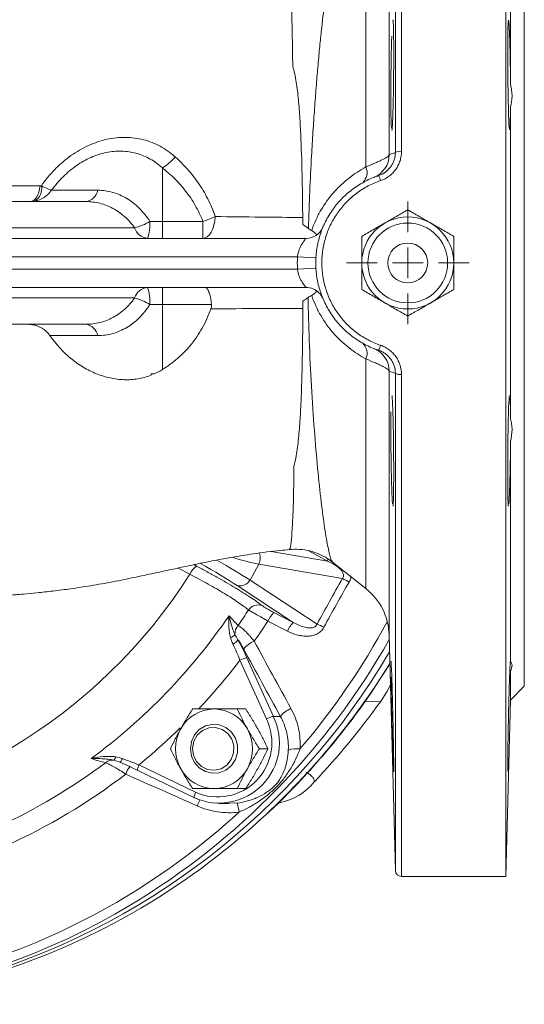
# Model space of a CAD drawing. Header units: millimetres. Extents: x -45 to 292, y 70 to 312.
# Tile 14 of 16: x 209 to 292, y 70 to 231. Entities that reach past the tile are written whole.
import ezdxf

# ---------------------------------------------------------------- set-up
doc = ezdxf.new("R2010")
doc.units = ezdxf.units.MM

# ---------------------------------------------------------------- blocks, each defined once
blk = doc.blocks.new('SW_CENTERMARKSYMBOL_0')
at = {"color": 0, "linetype": 'Continuous', "lineweight": 0}
for p, q in [((0, 5), (0, 10)), ((0, 0), (0, 2.5)), ((-5, 0), (-10, 0)), ((0, 0), (-2.5, 0)), ((0, 0), (0, -2.5)), ((0, 0), (2.5, 0)), ((5, 0), (10, 0)), ((0, -5), (0, -10))]:
    blk.add_line(p, q, dxfattribs=at)

msp = doc.modelspace()

# ---------------------------------------------------------------- linework, layer by layer
at = {"color": 8, "linetype": 'Continuous', "lineweight": 15}
for p, q in [((271.66, 290.93), (271.66, 209.11)), ((270.66, 208.93), (270.66, 289.96)), ((269.65, 251.58), (269.65, 208.55)), ((265.87, 206.58), (265.87, 244)), ((265.87, 137.86), (265.87, 175.29)), ((269.65, 173.31), (269.65, 130.28)), ((270.66, 91.91), (270.66, 172.93)), ((271.66, 172.75), (271.66, 90.93)), ((250.43, 143.89), (259.58, 142.31)), ((237.79, 141.75), (238.23, 141.52)), ((237.17, 140.19), (235.24, 141.2)), ((265.72, 119.5), (268.22, 119.41))]:
    msp.add_line(p, q, dxfattribs=at)
at = {"color": 7, "linetype": 'Continuous', "lineweight": 15}
for p, q in [((288.68, 90.93), (288.68, 290.93)), ((291.68, 121.93), (291.68, 259.93)), ((289.43, 220.01), (289.43, 255.97)), ((289.43, 165.5), (289.43, 216.36)), ((232.68, 206.43), (232.68, 197.7)), ((214.62, 202.78), (222.16, 202.78)), ((220.24, 200.93), (165.85, 200.93)), ((230.64, 197.7), (232.68, 197.7)), ((232.68, 197.7), (232.68, 194.93)), ((232.68, 197.7), (239.29, 197.7)), ((239.29, 197.7), (239.29, 194.93)), ((203.87, 196.65), (228.16, 196.65)), ((205.98, 194.93), (256.1, 194.93)), ((254.71, 191.93), (201.49, 191.93)), ((257.7, 191.76), (254.71, 191.93)), ((201.49, 189.93), (254.71, 189.93)), ((257.7, 190.1), (254.71, 189.93)), ((256.1, 186.93), (205.98, 186.93)), ((232.68, 186.93), (232.68, 184.16)), ((228.16, 185.22), (203.87, 185.22)), ((232.68, 184.16), (230.64, 184.16)), ((240.68, 184.16), (232.68, 184.16)), ((232.68, 184.16), (232.68, 173.55)), ((220.24, 180.93), (165.85, 180.93)), ((222.16, 179.09), (214.36, 179.09)), ((230.83, 172.62), (230.83, 172.87)), ((289.43, 125.89), (289.43, 161.85)), ((253.42, 144.27), (253.43, 144.3)), ((259.58, 142.31), (256.47, 144.05)), ((248.4, 141.83), (246.97, 139.25)), ((262.04, 139.47), (248.4, 141.83)), ((260.44, 142.16), (265.87, 137.86)), ((254.01, 132.32), (244.89, 138.34)), ((246.97, 139.25), (257.9, 132.05)), ((250.84, 133.96), (254.01, 132.32)), ((253.06, 130.93), (249.9, 132.56)), ((269.65, 130.28), (270.66, 91.91)), ((249.64, 116.6), (245.33, 126.17)), ((246.46, 126.59), (250.77, 117.02)), ((289.43, 119.68), (289.43, 124.38)), ((289.43, 119.68), (291.68, 121.93)), ((288.68, 90.93), (289.43, 119.68)), ((246.26, 118.24), (244.88, 118.24)), ((250.77, 117.02), (251.91, 117.02)), ((249.89, 111.74), (248.5, 111.74)), ((228.67, 108.2), (237.91, 103.74)), ((228.85, 109.11), (238.09, 104.64)), ((246.26, 105.24), (244.88, 105.24)), ((237.91, 103.74), (237.94, 103.74)), ((242.01, 102.8), (243.52, 102.8)), ((243.53, 102.94), (244.88, 102.88)), ((271.66, 90.93), (288.68, 90.93))]:
    msp.add_line(p, q, dxfattribs=at)
at = {"color": 7, "linetype": 'Continuous', "lineweight": 15, "flags": 128}
for points in [[(289.11, 230.47), (289.05, 230.2), (289, 228.89), (288.97, 226.76), (288.97, 224.03), (288.99, 221.03), (289.03, 218.09), (289.09, 215.53), (289.17, 213.65), (289.25, 212.67), (289.32, 212.68), (289.38, 213.7), (289.43, 215.6), (289.43, 216.36), (289.43, 216.36)], [(211.1, 200.93), (211.39, 200.98), (211.68, 201.12), (211.94, 201.35), (212.18, 201.66), (212.39, 202.04), (212.55, 202.48), (212.67, 202.97), (212.74, 203.48)], [(241.3, 198.49), (241.23, 197.77), (241.09, 197.1), (240.89, 196.48), (240.64, 195.95), (240.34, 195.52), (240.01, 195.19), (239.65, 195), (239.29, 194.93)], [(268.22, 119.41), (269.25, 121.01), (269.86, 122.16)], [(237.24, 111.74), (237.41, 110.56), (237.91, 109.48), (238.69, 108.61), (239.69, 108.01), (240.81, 107.75), (241.96, 107.84), (243.04, 108.27), (243.94, 109.01), (244.58, 110), (244.92, 111.14), (244.92, 112.33), (244.58, 113.47), (243.94, 114.46), (243.04, 115.2), (241.96, 115.64), (240.81, 115.72), (239.69, 115.46), (238.69, 114.86), (237.91, 113.99), (237.41, 112.91), (237.24, 111.74)], [(241.35, 115.21), (240.24, 115.15), (239.21, 114.72), (238.37, 113.96), (237.81, 112.97), (237.59, 111.84), (237.75, 110.69), (238.25, 109.67), (239.04, 108.86), (240.05, 108.37), (241.16, 108.24), (242.24, 108.49), (243.19, 109.09), (243.9, 109.98), (244.29, 111.06), (244.32, 112.21), (243.99, 113.31), (243.33, 114.24), (242.42, 114.9), (241.35, 115.21)], [(226.17, 110.13), (226.09, 109.99), (226.02, 109.86), (225.96, 109.75), (225.9, 109.65), (225.85, 109.59), (225.81, 109.55), (225.77, 109.53), (225.76, 109.54)]]:
    msp.add_lwpolyline(points, dxfattribs=at)
at = {"color": 8, "linetype": 'Continuous', "lineweight": 15, "flags": 128}
for points in [[(228.85, 109.11), (228.77, 108.93), (228.71, 108.76), (228.66, 108.6), (228.63, 108.46), (228.62, 108.35), (228.63, 108.27), (228.65, 108.22), (228.67, 108.2)], [(238.09, 104.64), (238.01, 104.47), (237.95, 104.3), (237.91, 104.14), (237.88, 104), (237.86, 103.89), (237.87, 103.81), (237.9, 103.75), (237.91, 103.74)]]:
    msp.add_lwpolyline(points, dxfattribs=at)
at = {"color": 7, "linetype": 'Continuous', "lineweight": 15}
for radius in [7.5, 6.5, 3.25]:
    msp.add_circle((272.68, 190.93), radius, dxfattribs=at)
for centre, radius, start, end in [((271.42, 207.52), 1.61, 81.6741, 118.4095), ((229.34, 212.29), 6.75, 299.6313, 323.1862), ((265.65, 208.58), 4, 291.7182, 359.5854), ((263.76, 205.67), 2.29, 313.5442, 23.2426), ((263.55, 202.99), 4.89, 16.0959, 26.3376), ((210.68, 203.01), 2.33, 300.6448, 12.2221), ((219.84, 203.26), 2.36, 279.7663, 348.1781), ((225.88, 205.46), 9.1, 284.5189, 301.5501), ((224.16, 197.16), 6.5, 339.9581, 4.7756), ((235.68, 209.92), 12.74, 286.4417, 296.1841), ((230.54, 197.43), 2.51, 198.1174, 263.6983), ((256.1, 197.93), 3, 270, 337.1146), ((272.68, 190.93), 18, 176.8153, 183.1847), ((230.54, 184.44), 2.51, 96.3017, 161.8826), ((224.16, 184.7), 6.5, 355.2244, 20.0419), ((256.1, 183.93), 3, 45.3855, 90), ((225.88, 176.4), 9.1, 58.4499, 75.4811), ((219.84, 178.6), 2.36, 11.8219, 80.2337), ((263.76, 176.19), 2.29, 336.7574, 46.4558), ((265.65, 173.28), 4, 0.4146, 68.2818), ((263.55, 178.87), 4.89, 333.6624, 343.9041), ((232.68, 199.43), 26.63, 266.0107, 267.141), ((271.42, 174.35), 1.61, 241.5905, 278.3259), ((239.99, 139.01), 3.05, 124.9971, 157.3813), ((163.07, 187.26), 87.78, 274.1621, 327.5729), ((245.32, 140.19), 1.9, 256.9566, 330.4989), ((257.27, 128.58), 11.89, 60.4542, 66.343), ((259.65, 130.02), 10, 1.5, 51.6005), ((248.32, 133.23), 1.95, 70.6344, 144.6758), ((163.12, 188.62), 97.56, 306.433, 325.5529), ((162.52, 189.65), 100.74, 324.9934, 326.708), ((254.14, 130.7), 4.64, 135.3482, 156.2869), ((246.66, 130.46), 2.15, 139.2298, 182.7604), ((163.26, 189.58), 103.72, 324.4465, 326.6491), ((257.31, 129.06), 4.64, 135.3437, 156.2936), ((254.55, 123.11), 9.54, 62.1441, 69.5017), ((243.36, 131.16), 1.4, 288.0034, 324.977), ((243.47, 130.5), 1.84, 293.4149, 326.3163), ((249.54, 124.9), 4.77, 113.4541, 139.1001), ((168.54, 187), 117.36, 285.7602, 329.5571), ((247.46, 122.18), 4.53, 102.7512, 118.1222), ((170.9, 188.73), 119.48, 316.421, 324.5374), ((241.15, 111.99), 6.24, 90.3902, 151.3447), ((241.06, 111.99), 6.24, 28.6553, 89.6098), ((255.48, 114.01), 4.67, 113.2486, 139.8276), ((241.94, 112.71), 9.82, 245.9456, 26.0403), ((241.69, 112.72), 8.84, 246.004, 25.9819), ((251.77, 112.61), 4.53, 102.7512, 118.1222), ((241.52, 111.74), 6.69, 150.9571, 209.0429), ((240.69, 111.74), 6.69, 330.9571, 29.0429), ((254.55, 107.85), 3.9, 81.6367, 110.1076), ((165.48, 186.57), 96.43, 294.8208, 306.9142), ((224.49, 108.33), 1.57, 80.7626, 133.7518), ((224.26, 110.53), 0.806, 306.6851, 352.4158), ((166.26, 186.44), 99.34, 294.2582, 307.4767), ((241.15, 111.48), 6.24, 208.6553, 269.6098), ((241.06, 111.48), 6.24, 270.3902, 331.3447), ((249.97, 112.37), 9.6, 280.9005, 321.2081), ((238.76, 100.88), 6.43, 4.7061, 18.1047), ((167.65, 185.81), 114.6, 289.1652, 312.5698), ((170.49, 185.53), 115.74, 285.5959, 312.0513), ((271.66, 91.93), 1, 181.5, 270), ((169.13, 183.41), 113.33, 254.5116, 300.9582)]:
    msp.add_arc(centre, radius, start, end, dxfattribs=at)
at = {"color": 8, "linetype": 'Continuous', "lineweight": 15}
for centre, radius, start, end in [((245.92, 142.91), 2.71, 336.3208, 15.7732), ((262.19, 141.65), 2.7, 157.9564, 165.8764), ((164.09, 189.45), 119.7, 319.5016, 331.5646), ((166.28, 188.14), 118.84, 300.9652, 330.4551), ((163.24, 188.91), 103.32, 316.8017, 322.6068), ((167.76, 188.69), 119.91, 312.0103, 328.2872), ((164.23, 187.95), 101.94, 309.3369, 314.4157), ((230.82, 106.16), 4.36, 141.2198, 160.5749), ((251.34, 96.51), 14.3, 151.2961, 155.4381)]:
    msp.add_arc(centre, radius, start, end, dxfattribs=at)
for centre, major_axis, ratio, start_param, end_param in [((236.26, 156.06), (20.38, -12.72), 0.351182, 5.314346, 5.548797), ((229.65, 144.02), (19.72, -9.8), 0.11308, 0.746242, 1.138971), ((230.54, 145.8), (21.47, -10.78), 0.092931, 0.747584, 1.078732)]:
    msp.add_ellipse(centre, major_axis=major_axis, ratio=ratio, start_param=start_param, end_param=end_param, dxfattribs=at)
for points, knots in [([(260.46, 239.66), (260.44, 239.67), (260.33, 239.69), (260.07, 238.9), (259.73, 237.33), (259.4, 235.22), (259.04, 232.7), (258.67, 229.56), (258.3, 225.89), (258.02, 222.85), (257.75, 219.57), (257.48, 216.06), (257.23, 212.33), (256.96, 207.85), (256.69, 202.59), (256.56, 198.56), (256.5, 196.53)], [0, 0, 0, 0, 0.017064, 0.105077, 0.22065, 0.280226, 0.339804, 0.456625, 0.516838, 0.577051, 0.637292, 0.697534, 0.759635, 0.821737, 0.910183, 1, 1, 1, 1]), ([(253.94, 223.06), (253.91, 224.65), (253.87, 227.86), (253.76, 231.81), (253.63, 235), (253.51, 236.83), (253.44, 237.6), (253.43, 237.55), (253.43, 237.54)], [0, 0, 0, 0, 0.183233, 0.370536, 0.573108, 0.781395, 0.933189, 1, 1, 1, 1]), ([(241.3, 198.49), (243.74, 198.46), (247.97, 198.42), (252.82, 198.36), (255.16, 198.34), (255.56, 198.34)], [0, 0, 0, 0, 0.528583, 0.918812, 1, 1, 1, 1]), ([(256.43, 185.29), (256.49, 182.96), (256.6, 178.01), (256.97, 170.68), (257.44, 163.64), (257.99, 157.29), (258.57, 151.9), (259.05, 148.24), (259.42, 145.92), (259.77, 144), (260.1, 142.78), (260.34, 142.22), (260.44, 142.19), (260.46, 142.18)], [0, 0, 0, 0, 0.103613, 0.220045, 0.339651, 0.45435, 0.572222, 0.687661, 0.747127, 0.806593, 0.922462, 0.982162, 1, 1, 1, 1]), ([(255.58, 183.53), (253.3, 183.52), (248.11, 183.5), (243.29, 183.47), (240.59, 183.45)], [0, 0, 0, 0, 0.439256, 1, 1, 1, 1]), ([(253.43, 144.3), (253.47, 144.37), (253.56, 144.52), (253.76, 146.28), (253.95, 149.22), (254.08, 153.07), (254.11, 156.31), (254.13, 157.8)], [0, 0, 0, 0, 0.1806961, 0.3948183, 0.6030894, 0.8170861, 1, 1, 1, 1]), ([(263.41, 139.81), (263.41, 139.72), (263.39, 139.41), (263.24, 139.13), (263.13, 138.92)], [0, 0, 0, 0, 0.263298, 1, 1, 1, 1])]:
    msp.add_open_spline(points, degree=3, knots=knots, dxfattribs=at)
at = {"color": 7, "linetype": 'Continuous', "lineweight": 15}
for points, knots in [([(270.08, 212.56), (270.08, 212.55), (270.1, 212.38), (270.16, 212.99), (270.24, 214.4), (270.31, 216.74), (270.36, 219.59), (270.39, 222.67), (270.4, 225.61), (270.38, 228.12), (270.34, 229.81), (270.3, 230.61), (270.26, 230.47), (270.26, 230.44)], [0, 0, 0, 0, 0.001935, 0.109367, 0.21682, 0.32427, 0.431697, 0.539093, 0.646461, 0.753815, 0.861172, 0.968549, 1, 1, 1, 1]), ([(289.43, 220.01), (289.43, 220.64), (289.42, 221.27), (289.41, 222.21), (289.41, 222.53), (289.4, 223.15), (289.39, 223.47), (289.38, 224.38), (289.37, 224.97), (289.35, 225.82), (289.34, 226.1), (289.32, 226.64), (289.31, 227.15), (289.29, 227.62), (289.28, 228.07), (289.27, 228.29), (289.25, 228.89), (289.23, 229.24), (289.2, 229.68), (289.2, 229.81), (289.18, 230.04), (289.17, 230.14), (289.15, 230.39), (289.13, 230.49), (289.12, 230.53)], [0, 0, 0, 0, 0.125, 0.125, 0.1875, 0.1875, 0.25, 0.25, 0.375, 0.375, 0.4375, 0.4375, 0.5, 0.5625, 0.5625, 0.625, 0.625, 0.75, 0.75, 0.8125, 0.8125, 0.875, 0.875, 1, 1, 1, 1]), ([(270.08, 227.9), (270.05, 227.12), (270, 225.54), (269.95, 222.54), (269.92, 219.48), (269.92, 216.62), (269.95, 214.4), (269.99, 213.11), (270.02, 212.94), (270.03, 212.9)], [0, 0, 0, 0, 0.1594614, 0.3189245, 0.4783443, 0.6377048, 0.7970395, 0.9563984, 1, 1, 1, 1]), ([(255.57, 197.18), (255.56, 198.4), (255.55, 199.62), (255.52, 202.04), (255.5, 203.24), (255.43, 206.75), (255.36, 209.02), (255.22, 212.3), (255.16, 213.38), (255.03, 215.49), (254.95, 216.52), (254.76, 218.5), (254.64, 219.46), (254.43, 220.85), (254.35, 221.3), (254.17, 222.19), (254.06, 222.63), (253.94, 223.06)], [0, 0, 0, 0, 0.125, 0.125, 0.25, 0.25, 0.5, 0.5, 0.625, 0.625, 0.75, 0.75, 0.875, 0.875, 0.9375, 0.9375, 1, 1, 1, 1]), ([(289.43, 216.36), (289.6, 216.9), (289.68, 217.48), (289.68, 218.41), (289.66, 218.73), (289.58, 219.37), (289.52, 219.69), (289.43, 220.01)], [0, 0, 0, 0, 0.5, 0.5, 0.75, 0.75, 1, 1, 1, 1]), ([(212.96, 203.5), (213.64, 204.48), (214.38, 205.38), (215.59, 206.62), (216.02, 207.01), (216.89, 207.76), (217.33, 208.11), (218.7, 209.08), (219.65, 209.63), (221.13, 210.3), (221.63, 210.5), (222.63, 210.83), (223.13, 210.97), (224.14, 211.2), (224.65, 211.28), (225.66, 211.39), (226.17, 211.41), (227.67, 211.39), (228.64, 211.26), (230.07, 210.9), (230.54, 210.74), (231.45, 210.39), (231.89, 210.18), (233.18, 209.48), (233.99, 208.92), (234.75, 208.25)], [0, 0, 0, 0, 0.125, 0.125, 0.1875, 0.1875, 0.25, 0.25, 0.375, 0.375, 0.4375, 0.4375, 0.5, 0.5, 0.5625, 0.5625, 0.625, 0.625, 0.75, 0.75, 0.8125, 0.8125, 0.875, 0.875, 1, 1, 1, 1]), ([(232.68, 206.43), (232.06, 206.99), (231.4, 207.47), (230.35, 208.07), (229.98, 208.25), (229.23, 208.56), (228.85, 208.69), (227.67, 209.01), (226.87, 209.13), (225.64, 209.16), (225.22, 209.15), (224.37, 209.07), (223.95, 209.01), (222.7, 208.75), (221.87, 208.49), (220.64, 207.95), (220.24, 207.74), (219.44, 207.3), (219.06, 207.06), (218.3, 206.53), (217.93, 206.25), (217.2, 205.65), (216.85, 205.32), (215.83, 204.31), (215.2, 203.57), (214.62, 202.78)], [0, 0, 0, 0, 0.125, 0.125, 0.1875, 0.1875, 0.25, 0.25, 0.375, 0.375, 0.4375, 0.4375, 0.5, 0.5, 0.625, 0.625, 0.6875, 0.6875, 0.75, 0.75, 0.8125, 0.8125, 0.875, 0.875, 1, 1, 1, 1]), ([(267.94, 205.16), (268.34, 205.3), (268.71, 205.49), (269.21, 205.86), (269.37, 206), (269.66, 206.29), (269.79, 206.45), (270.04, 206.79), (270.14, 206.97), (270.33, 207.33), (270.4, 207.52), (270.53, 207.91), (270.58, 208.12), (270.64, 208.52), (270.66, 208.73), (270.66, 208.93)], [0, 0, 0, 0, 0.25, 0.25, 0.375, 0.375, 0.5, 0.5, 0.625, 0.625, 0.75, 0.75, 0.875, 0.875, 1, 1, 1, 1]), ([(271.66, 209.11), (271.66, 208.85), (271.64, 208.59), (271.56, 208.08), (271.5, 207.82), (271.34, 207.33), (271.24, 207.09), (271.01, 206.63), (270.88, 206.4), (270.58, 205.97), (270.41, 205.78), (270.05, 205.4), (269.85, 205.23), (269.22, 204.76), (268.76, 204.52), (268.25, 204.35)], [0, 0, 0, 0, 0.125, 0.125, 0.25, 0.25, 0.375, 0.375, 0.5, 0.5, 0.625, 0.625, 0.75, 0.75, 1, 1, 1, 1]), ([(234.75, 208.25), (236.14, 207.01), (237.41, 205.61), (239.09, 203.17), (239.61, 202.3), (240.54, 200.47), (240.95, 199.5), (241.3, 198.49)], [0, 0, 0, 0, 0.5, 0.5, 0.75, 0.75, 1, 1, 1, 1]), ([(265.87, 206.58), (266.44, 206.82), (266.96, 207.03), (267.65, 207.34), (267.87, 207.44), (268.26, 207.62), (268.44, 207.71), (268.77, 207.87), (268.91, 207.95), (269.16, 208.1), (269.27, 208.16), (269.53, 208.36), (269.63, 208.46), (269.65, 208.55)], [0, 0, 0, 0, 0.25, 0.25, 0.375, 0.375, 0.5, 0.5, 0.625, 0.625, 0.75, 0.75, 1, 1, 1, 1]), ([(239.29, 197.7), (238.93, 198.62), (238.51, 199.48), (237.81, 200.72), (237.56, 201.13), (237.04, 201.91), (236.76, 202.29), (235.35, 204.1), (234.08, 205.34), (232.68, 206.43)], [0, 0, 0, 0, 0.25, 0.25, 0.375, 0.375, 0.5, 0.5, 1, 1, 1, 1]), ([(257.02, 196.21), (257.22, 196.79), (257.44, 197.37), (257.95, 198.49), (258.23, 199.03), (259.14, 200.59), (259.84, 201.54), (261, 202.85), (261.41, 203.27), (262.25, 204.06), (262.68, 204.43), (264, 205.46), (264.92, 206.06), (265.87, 206.58)], [0, 0, 0, 0, 0.125, 0.125, 0.25, 0.25, 0.5, 0.5, 0.625, 0.625, 0.75, 0.75, 1, 1, 1, 1]), ([(267.94, 176.7), (267.19, 176.95), (266.47, 177.25), (265.09, 177.97), (264.43, 178.38), (263.48, 179.08), (263.18, 179.32), (262.58, 179.83), (262.3, 180.1), (261.48, 180.92), (260.98, 181.52), (260.29, 182.47), (260.07, 182.8), (259.67, 183.47), (259.48, 183.81), (258.95, 184.85), (258.65, 185.57), (258.17, 187.05), (257.99, 187.82), (257.74, 189.36), (257.68, 190.14), (257.68, 191.31), (257.7, 191.7), (257.76, 192.48), (257.8, 192.87), (257.98, 194.03), (258.17, 194.79), (258.52, 195.9), (258.66, 196.27), (258.95, 196.99), (259.12, 197.35), (259.65, 198.4), (260.05, 199.06), (260.73, 200.01), (260.97, 200.32), (261.48, 200.91), (261.74, 201.2), (262.57, 202.04), (263.16, 202.55), (264.41, 203.47), (265.07, 203.88), (266.46, 204.61), (267.19, 204.91), (267.94, 205.16)], [0, 0, 0, 0, 0.0625, 0.0625, 0.125, 0.125, 0.15625, 0.15625, 0.1875, 0.1875, 0.25, 0.25, 0.28125, 0.28125, 0.3125, 0.3125, 0.375, 0.375, 0.4375, 0.4375, 0.5, 0.5, 0.53125, 0.53125, 0.5625, 0.5625, 0.625, 0.625, 0.65625, 0.65625, 0.6875, 0.6875, 0.75, 0.75, 0.78125, 0.78125, 0.8125, 0.8125, 0.875, 0.875, 0.9375, 0.9375, 1, 1, 1, 1]), ([(268.25, 204.35), (267.55, 204.11), (266.87, 203.82), (265.57, 203.13), (264.95, 202.74), (263.78, 201.87), (263.23, 201.39), (262.2, 200.33), (261.73, 199.77), (260.88, 198.58), (260.51, 197.95), (260.01, 196.97), (259.86, 196.63), (259.59, 195.95), (259.46, 195.6), (259.13, 194.56), (258.96, 193.85), (258.79, 192.76), (258.75, 192.39), (258.69, 191.65), (258.68, 191.28), (258.68, 190.19), (258.74, 189.46), (258.96, 188.01), (259.14, 187.28), (259.58, 185.89), (259.86, 185.21), (260.35, 184.23), (260.52, 183.91), (260.9, 183.28), (261.11, 182.97), (261.74, 182.07), (262.21, 181.51), (262.98, 180.73), (263.24, 180.48), (263.79, 180), (264.08, 179.77), (264.97, 179.11), (265.59, 178.72), (266.88, 178.04), (267.55, 177.75), (268.25, 177.52)], [0, 0, 0, 0, 0.0625, 0.0625, 0.125, 0.125, 0.1875, 0.1875, 0.25, 0.25, 0.3125, 0.3125, 0.34375, 0.34375, 0.375, 0.375, 0.4375, 0.4375, 0.46875, 0.46875, 0.5, 0.5, 0.5625, 0.5625, 0.625, 0.625, 0.6875, 0.6875, 0.71875, 0.71875, 0.75, 0.75, 0.8125, 0.8125, 0.84375, 0.84375, 0.875, 0.875, 0.9375, 0.9375, 1, 1, 1, 1]), ([(188.76, 203.45), (189.32, 203.47), (189.88, 203.48), (190.98, 203.5), (191.53, 203.51), (193.14, 203.53), (194.19, 203.53), (196.27, 203.54), (197.29, 203.53), (199.31, 203.53), (200.31, 203.52), (203.27, 203.51), (205.2, 203.5), (209.01, 203.49), (210.88, 203.49), (212.74, 203.48)], [0, 0, 0, 0, 0.0625, 0.0625, 0.125, 0.125, 0.25, 0.25, 0.375, 0.375, 0.5, 0.5, 0.75, 0.75, 1, 1, 1, 1]), ([(211.87, 201), (212.43, 201.11), (212.95, 201.32), (213.66, 201.78), (213.88, 201.95), (214.18, 202.24), (214.27, 202.34), (214.41, 202.5), (214.45, 202.55), (214.54, 202.66), (214.58, 202.72), (214.62, 202.78)], [0, 0, 0, 0, 0.5, 0.5, 0.75, 0.75, 0.875, 0.875, 0.9375, 0.9375, 1, 1, 1, 1]), ([(212.74, 203.48), (212.78, 203.48), (212.83, 203.48), (212.87, 203.49), (212.9, 203.49), (212.93, 203.5), (212.96, 203.5)], [0, 0, 0, 0, 0.000158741, 0.000158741, 0.000158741, 0.0002626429, 0.0002626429, 0.0002626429, 0.0002626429]), ([(212.96, 203.5), (213.38, 203.29), (213.74, 203.13), (214.17, 202.94), (214.29, 202.89), (214.44, 202.83), (214.48, 202.82), (214.54, 202.8), (214.56, 202.79), (214.59, 202.78), (214.61, 202.78), (214.62, 202.78)], [0, 0, 0, 0, 0.5, 0.5, 0.75, 0.75, 0.875, 0.875, 0.9375, 0.9375, 1, 1, 1, 1]), ([(222.16, 202.78), (222.97, 202.78), (223.78, 202.66), (224.96, 202.33), (225.36, 202.19), (226.13, 201.85), (226.51, 201.66), (227.24, 201.23), (227.6, 200.98), (228.29, 200.45), (228.62, 200.15), (229.58, 199.2), (230.15, 198.49), (230.64, 197.7)], [0, 0, 0, 0, 0.25, 0.25, 0.375, 0.375, 0.5, 0.5, 0.625, 0.625, 0.75, 0.75, 1, 1, 1, 1]), ([(228.16, 196.65), (227.69, 197.33), (227.14, 197.93), (226.24, 198.74), (225.93, 198.98), (225.28, 199.43), (224.95, 199.64), (224.27, 200), (223.92, 200.16), (223.2, 200.44), (222.83, 200.56), (221.74, 200.84), (221, 200.93), (220.24, 200.93)], [0, 0, 0, 0, 0.25, 0.25, 0.375, 0.375, 0.5, 0.5, 0.625, 0.625, 0.75, 0.75, 1, 1, 1, 1]), ([(268.93, 197.43), (269.25, 197.61), (269.57, 197.8), (270.2, 198.16), (270.52, 198.34), (271.45, 198.88), (272.07, 199.24), (272.68, 199.59)], [0, 0, 0, 0, 0.25, 0.25, 0.5, 0.5, 1, 1, 1, 1]), ([(272.68, 199.59), (273.29, 199.24), (273.91, 198.88), (275.16, 198.16), (275.79, 197.8), (276.43, 197.43)], [0, 0, 0, 0, 0.5, 0.5, 1, 1, 1, 1]), ([(265.18, 195.26), (265.79, 195.62), (266.41, 195.97), (267.66, 196.69), (268.29, 197.06), (268.93, 197.43)], [0, 0, 0, 0, 0.5, 0.5, 1, 1, 1, 1]), ([(276.43, 197.43), (276.75, 197.24), (277.07, 197.06), (277.7, 196.69), (278.02, 196.51), (278.95, 195.97), (279.57, 195.61), (280.18, 195.26)], [0, 0, 0, 0, 0.25, 0.25, 0.5, 0.5, 1, 1, 1, 1]), ([(257.87, 195.51), (257.77, 195.63), (257.65, 195.74), (257.37, 195.98), (257.21, 196.1), (257.02, 196.21)], [0, 0, 0, 0, 0.5, 0.5, 1, 1, 1, 1]), ([(254.71, 191.93), (254.73, 192.14), (254.77, 192.34), (254.87, 192.73), (254.93, 192.92), (255.13, 193.46), (255.29, 193.78), (255.54, 194.18), (255.62, 194.3), (255.77, 194.52), (255.84, 194.61), (255.96, 194.77), (256.01, 194.83), (256.08, 194.91), (256.1, 194.93), (256.1, 194.93)], [0, 0, 0, 0, 0.125, 0.125, 0.25, 0.25, 0.5, 0.5, 0.625, 0.625, 0.75, 0.75, 0.875, 0.875, 1, 1, 1, 1]), ([(265.18, 195.26), (265.18, 194.56), (265.18, 193.84), (265.18, 192.39), (265.18, 191.66), (265.18, 190.93)], [0, 0, 0, 0, 0.5, 0.5, 1, 1, 1, 1]), ([(280.18, 195.26), (280.18, 194.56), (280.18, 193.84), (280.18, 192.39), (280.18, 191.66), (280.18, 190.93)], [0, 0, 0, 0, 0.5, 0.5, 1, 1, 1, 1]), ([(256.1, 186.93), (256.1, 186.93), (256.08, 186.95), (256.01, 187.04), (255.96, 187.1), (255.84, 187.25), (255.77, 187.35), (255.62, 187.56), (255.54, 187.68), (255.38, 187.95), (255.29, 188.1), (255.14, 188.42), (255.06, 188.58), (254.93, 188.94), (254.86, 189.13), (254.77, 189.52), (254.73, 189.72), (254.71, 189.93)], [0, 0, 0, 0, 0.125, 0.125, 0.25, 0.25, 0.375, 0.375, 0.5, 0.5, 0.625, 0.625, 0.75, 0.75, 0.875, 0.875, 1, 1, 1, 1]), ([(265.18, 190.93), (265.18, 190.2), (265.18, 189.46), (265.18, 188.01), (265.18, 187.3), (265.18, 186.6)], [0, 0, 0, 0, 0.5, 0.5, 1, 1, 1, 1]), ([(280.18, 190.93), (280.18, 190.2), (280.18, 189.46), (280.18, 188.01), (280.18, 187.3), (280.18, 186.6)], [0, 0, 0, 0, 0.5, 0.5, 1, 1, 1, 1]), ([(240.68, 184.16), (240.64, 184.57), (240.59, 184.95), (240.45, 185.64), (240.37, 185.93), (240.23, 186.3), (240.18, 186.41), (240.08, 186.6), (240.02, 186.68), (239.92, 186.8), (239.86, 186.85), (239.78, 186.9), (239.75, 186.91), (239.69, 186.93), (239.66, 186.93), (239.63, 186.93)], [0, 0, 0, 0, 0.25, 0.25, 0.5, 0.5, 0.625, 0.625, 0.75, 0.75, 0.875, 0.875, 0.9375, 0.9375, 1, 1, 1, 1]), ([(257.02, 185.65), (257.21, 185.75), (257.38, 185.87), (257.66, 186.11), (257.78, 186.23), (257.88, 186.34)], [0, 0, 0, 0, 0.5, 0.5, 1, 1, 1, 1]), ([(268.93, 184.44), (268.61, 184.62), (268.29, 184.8), (267.66, 185.17), (267.35, 185.35), (266.41, 185.89), (265.79, 186.25), (265.18, 186.6)], [0, 0, 0, 0, 0.25, 0.25, 0.5, 0.5, 1, 1, 1, 1]), ([(280.18, 186.6), (279.57, 186.25), (278.95, 185.89), (277.7, 185.17), (277.07, 184.81), (276.43, 184.44)], [0, 0, 0, 0, 0.5, 0.5, 1, 1, 1, 1]), ([(220.24, 180.93), (221, 180.93), (221.74, 181.03), (222.83, 181.31), (223.2, 181.42), (223.92, 181.7), (224.27, 181.86), (224.95, 182.23), (225.28, 182.43), (225.93, 182.88), (226.24, 183.13), (227.14, 183.93), (227.69, 184.53), (228.16, 185.22)], [0, 0, 0, 0, 0.25, 0.25, 0.375, 0.375, 0.5, 0.5, 0.625, 0.625, 0.75, 0.75, 1, 1, 1, 1]), ([(254.13, 157.8), (254.24, 158.24), (254.34, 158.68), (254.51, 159.59), (254.59, 160.06), (254.79, 161.48), (254.89, 162.47), (255.03, 164.01), (255.07, 164.53), (255.14, 165.59), (255.17, 166.13), (255.26, 167.76), (255.31, 168.87), (255.43, 172.28), (255.49, 174.65), (255.53, 177.74), (255.54, 178.37), (255.56, 179.62), (255.56, 180.25), (255.58, 182.14), (255.59, 183.41), (255.59, 184.7)], [0, 0, 0, 0, 0.0625, 0.0625, 0.125, 0.125, 0.25, 0.25, 0.3125, 0.3125, 0.375, 0.375, 0.5, 0.5, 0.75, 0.75, 0.8125, 0.8125, 0.875, 0.875, 1, 1, 1, 1]), ([(265.87, 175.29), (264.92, 175.8), (264, 176.4), (262.68, 177.44), (262.25, 177.8), (261.41, 178.59), (261.01, 179.01), (259.84, 180.32), (259.15, 181.27), (258.24, 182.83), (257.95, 183.37), (257.44, 184.49), (257.22, 185.06), (257.02, 185.65)], [0, 0, 0, 0, 0.25, 0.25, 0.375, 0.375, 0.5, 0.5, 0.75, 0.75, 0.875, 0.875, 1, 1, 1, 1]), ([(258.2, 186.06), (258.22, 186.05), (258.34, 185.95), (258.51, 185.73), (258.68, 185.46), (258.78, 185.28), (258.83, 185.18), (258.84, 185.15), (258.85, 185.13), (258.85, 185.12), (258.86, 185.11), (258.86, 185.11), (258.85, 185.12), (258.85, 185.12)], [0, 0, 0, 0, 0.040539, 0.325847, 0.542606, 0.685381, 0.737495, 0.760372, 0.776492, 0.798384, 0.839037, 0.943608, 1, 1, 1, 1]), ([(230.64, 184.16), (230.14, 183.36), (229.57, 182.65), (228.61, 181.7), (228.28, 181.41), (227.59, 180.87), (227.23, 180.63), (226.5, 180.2), (226.13, 180.01), (225.35, 179.67), (224.96, 179.53), (223.77, 179.2), (222.97, 179.09), (222.16, 179.09)], [0, 0, 0, 0, 0.25, 0.25, 0.375, 0.375, 0.5, 0.5, 0.625, 0.625, 0.75, 0.75, 1, 1, 1, 1]), ([(232.68, 173.55), (233.55, 174.09), (234.37, 174.7), (235.93, 176.05), (236.66, 176.79), (237.67, 178.02), (238, 178.46), (238.62, 179.36), (238.91, 179.83), (239.73, 181.3), (240.2, 182.34), (240.59, 183.45)], [0, 0, 0, 0, 0.25, 0.25, 0.5, 0.5, 0.625, 0.625, 0.75, 0.75, 1, 1, 1, 1]), ([(240.59, 183.45), (240.63, 183.57), (240.66, 183.68), (240.69, 183.92), (240.69, 184.04), (240.68, 184.16)], [0, 0, 0, 0, 0.5, 0.5, 1, 1, 1, 1]), ([(272.68, 182.27), (272.07, 182.63), (271.45, 182.98), (270.2, 183.7), (269.57, 184.07), (268.93, 184.44)], [0, 0, 0, 0, 0.5, 0.5, 1, 1, 1, 1]), ([(276.43, 184.44), (276.11, 184.25), (275.79, 184.07), (275.16, 183.7), (274.85, 183.52), (273.91, 182.98), (273.29, 182.62), (272.68, 182.27)], [0, 0, 0, 0, 0.25, 0.25, 0.5, 0.5, 1, 1, 1, 1]), ([(214.36, 179.09), (214.14, 179.4), (213.88, 179.67), (213.47, 180.01), (213.32, 180.12), (213.03, 180.31), (212.88, 180.4), (212.57, 180.55), (212.41, 180.62), (212.09, 180.73), (211.93, 180.78), (211.44, 180.89), (211.11, 180.93), (210.78, 180.93)], [0, 0, 0, 0, 0.25, 0.25, 0.375, 0.375, 0.5, 0.5, 0.625, 0.625, 0.75, 0.75, 1, 1, 1, 1]), ([(230.83, 172.62), (230.14, 172.35), (229.43, 172.16), (228.34, 171.98), (227.97, 171.94), (227.22, 171.89), (226.84, 171.88), (225.7, 171.92), (224.95, 172.02), (223.82, 172.26), (223.44, 172.36), (222.68, 172.59), (222.31, 172.73), (221.2, 173.17), (220.48, 173.53), (219.44, 174.15), (219.1, 174.38), (218.42, 174.85), (218.09, 175.1), (216.48, 176.42), (215.34, 177.67), (214.36, 179.09)], [0, 0, 0, 0, 0.125, 0.125, 0.1875, 0.1875, 0.25, 0.25, 0.375, 0.375, 0.4375, 0.4375, 0.5, 0.5, 0.625, 0.625, 0.6875, 0.6875, 0.75, 0.75, 1, 1, 1, 1]), ([(270.66, 172.93), (270.66, 173.34), (270.59, 173.75), (270.41, 174.33), (270.33, 174.53), (270.14, 174.89), (270.04, 175.07), (269.8, 175.41), (269.66, 175.57), (269.37, 175.86), (269.22, 176), (268.88, 176.25), (268.7, 176.36), (268.33, 176.55), (268.14, 176.63), (267.94, 176.7)], [0, 0, 0, 0, 0.25, 0.25, 0.375, 0.375, 0.5, 0.5, 0.625, 0.625, 0.75, 0.75, 0.875, 0.875, 1, 1, 1, 1]), ([(268.25, 177.52), (268.51, 177.43), (268.75, 177.33), (269.21, 177.08), (269.44, 176.94), (269.85, 176.63), (270.05, 176.46), (270.41, 176.08), (270.58, 175.88), (270.88, 175.46), (271.01, 175.23), (271.24, 174.77), (271.34, 174.53), (271.58, 173.78), (271.66, 173.27), (271.66, 172.75)], [0, 0, 0, 0, 0.125, 0.125, 0.25, 0.25, 0.375, 0.375, 0.5, 0.5, 0.625, 0.625, 0.75, 0.75, 1, 1, 1, 1]), ([(269.65, 173.31), (269.64, 173.35), (269.61, 173.4), (269.51, 173.51), (269.45, 173.57), (269.18, 173.76), (268.93, 173.91), (268.44, 174.16), (268.26, 174.25), (267.86, 174.43), (267.65, 174.53), (266.95, 174.83), (266.44, 175.05), (265.87, 175.29)], [0, 0, 0, 0, 0.125, 0.125, 0.25, 0.25, 0.5, 0.5, 0.625, 0.625, 0.75, 0.75, 1, 1, 1, 1]), ([(270.26, 151.32), (270.26, 151.32), (270.28, 151.15), (270.32, 151.75), (270.37, 153.17), (270.39, 155.5), (270.39, 158.35), (270.37, 161.43), (270.32, 164.37), (270.26, 166.88), (270.18, 168.58), (270.12, 169.38), (270.09, 169.24), (270.08, 169.21)], [0, 0, 0, 0, 0.001676, 0.10912, 0.216537, 0.323923, 0.431284, 0.538637, 0.645999, 0.753384, 0.860801, 0.968245, 1, 1, 1, 1]), ([(289.28, 169.25), (289.28, 169.27), (289.25, 169.43), (289.19, 168.74), (289.11, 167.19), (289.05, 164.76), (289, 161.86), (288.97, 158.78), (288.97, 155.88), (288.99, 153.45), (289.03, 151.9), (289.07, 151.2), (289.1, 151.36), (289.1, 151.38)], [0, 0, 0, 0, 0.016376, 0.123821, 0.231284, 0.338741, 0.446172, 0.553572, 0.660947, 0.768309, 0.875676, 0.983065, 1, 1, 1, 1]), ([(289.43, 165.5), (289.43, 166.33), (289.42, 167.04), (289.39, 168.23), (289.37, 168.67), (289.34, 168.95)], [0, 0, 0, 0, 0.5, 0.5, 1, 1, 1, 1]), ([(269.94, 166.68), (269.93, 165.89), (269.92, 164.32), (269.93, 161.32), (269.97, 158.26), (270.03, 155.4), (270.1, 153.17), (270.17, 151.88), (270.2, 151.71), (270.21, 151.67)], [0, 0, 0, 0, 0.159161, 0.318322, 0.477478, 0.636673, 0.79593, 0.955239, 1, 1, 1, 1]), ([(289.43, 161.85), (289.6, 162.5), (289.68, 163.13), (289.68, 164.07), (289.66, 164.37), (289.58, 164.96), (289.52, 165.23), (289.43, 165.5)], [0, 0, 0, 0, 0.5, 0.5, 0.75, 0.75, 1, 1, 1, 1]), ([(289.17, 151.68), (289.18, 151.83), (289.19, 152.03), (289.22, 152.4), (289.22, 152.53), (289.24, 152.82), (289.24, 152.98), (289.27, 153.47), (289.28, 153.84), (289.3, 154.44), (289.31, 154.65), (289.32, 155.09), (289.33, 155.32), (289.35, 156.02), (289.36, 156.5), (289.38, 157.52), (289.39, 158.05), (289.41, 159.12), (289.41, 159.66), (289.43, 160.75), (289.43, 161.31), (289.43, 161.85)], [0, 0, 0, 0, 0.125, 0.125, 0.1875, 0.1875, 0.25, 0.25, 0.375, 0.375, 0.4375, 0.4375, 0.5, 0.5, 0.625, 0.625, 0.75, 0.75, 0.875, 0.875, 1, 1, 1, 1]), ([(182.04, 135.96), (182.83, 135.95), (186.15, 135.92), (191.55, 135.97), (198.1, 136.17), (203.37, 136.45), (207.29, 136.73), (209.9, 136.94), (212.37, 137.18), (214.92, 137.46), (217.87, 137.83), (221.1, 138.32), (224.65, 138.95), (228.25, 139.69), (231.22, 140.33), (233.34, 140.79), (234.59, 141.06), (235.67, 141.3), (236.85, 141.55), (238.59, 141.92), (240.95, 142.39), (244.02, 142.97), (247.72, 143.56), (250.94, 144.01), (252.9, 144.16), (253.42, 144.2)], [0, 0, 0, 0, 0.031035, 0.129622, 0.223407, 0.310407, 0.354561, 0.391538, 0.42275, 0.460448, 0.50222, 0.54918, 0.600184, 0.654739, 0.702153, 0.725267, 0.743541, 0.754747, 0.771173, 0.793241, 0.82712, 0.869097, 0.919395, 0.978579, 1, 1, 1, 1]), ([(253.43, 144.21), (253.96, 144.24), (255.07, 144.31), (256.7, 144.03), (258.22, 143.52), (259.48, 142.88), (260.15, 142.36), (260.43, 142.14)], [0, 0, 0, 0, 0.2108281, 0.4365171, 0.649814, 0.8522724, 1, 1, 1, 1]), ([(238.23, 141.52), (238.81, 141.21), (239.38, 140.91), (240.49, 140.31), (241.04, 140), (242.63, 139.11), (243.62, 138.54), (244.77, 137.85), (245, 137.72), (245.44, 137.45), (245.65, 137.31), (246.28, 136.91), (246.68, 136.66), (247.79, 135.93), (248.43, 135.48), (248.96, 135.07)], [0, 0, 0, 0, 0.125, 0.125, 0.25, 0.25, 0.5, 0.5, 0.5625, 0.5625, 0.625, 0.625, 0.75, 0.75, 1, 1, 1, 1]), ([(262.04, 139.47), (262.09, 139.55), (262.14, 139.63), (262.2, 139.81), (262.21, 139.91), (262.2, 140.09), (262.18, 140.18), (262.13, 140.35), (262.09, 140.43), (261.97, 140.66), (261.86, 140.8), (261.63, 141.06), (261.5, 141.18), (261.1, 141.51), (260.81, 141.69), (260.21, 142.03), (259.9, 142.18), (259.58, 142.31)], [0, 0, 0, 0, 0.0625, 0.0625, 0.125, 0.125, 0.1875, 0.1875, 0.25, 0.25, 0.375, 0.375, 0.5, 0.5, 0.75, 0.75, 1, 1, 1, 1]), ([(246.73, 134.36), (246.26, 134.74), (245.69, 135.15), (244.71, 135.82), (244.36, 136.06), (243.62, 136.54), (243.22, 136.78), (241.99, 137.53), (241.11, 138.05), (239.69, 138.84), (239.19, 139.11), (238.2, 139.65), (237.69, 139.92), (237.17, 140.19)], [0, 0, 0, 0, 0.25, 0.25, 0.375, 0.375, 0.5, 0.5, 0.75, 0.75, 0.875, 0.875, 1, 1, 1, 1]), ([(248.96, 135.07), (249.06, 135), (249.17, 134.92), (249.43, 134.75), (249.58, 134.66), (249.9, 134.47), (250.08, 134.37), (250.45, 134.16), (250.64, 134.06), (250.84, 133.96)], [0, 0, 0, 0, 0.25, 0.25, 0.5, 0.5, 0.75, 0.75, 1, 1, 1, 1]), ([(243.8, 129.82), (243.71, 130.13), (243.65, 130.44), (243.56, 131.06), (243.53, 131.36), (243.49, 132.27), (243.52, 132.86), (243.57, 133.43)], [0, 0, 0, 0, 0.25, 0.25, 0.5, 0.5, 1, 1, 1, 1]), ([(244.51, 130.35), (244.39, 130.61), (244.28, 130.87), (244.09, 131.39), (244.01, 131.65), (243.79, 132.42), (243.67, 132.93), (243.57, 133.43)], [0, 0, 0, 0, 0.25, 0.25, 0.5, 0.5, 1, 1, 1, 1]), ([(249.9, 132.56), (249.57, 132.75), (249.25, 132.92), (248.64, 133.27), (248.34, 133.44), (247.8, 133.75), (247.55, 133.89), (247.09, 134.15), (246.89, 134.26), (246.73, 134.36)], [0, 0, 0, 0, 0.25, 0.25, 0.5, 0.5, 0.75, 0.75, 1, 1, 1, 1]), ([(245.03, 131.86), (245.2, 131.76), (245.39, 131.62), (245.79, 131.29), (246.01, 131.08), (246.34, 130.75), (246.46, 130.63), (246.69, 130.39), (246.81, 130.26), (247.16, 129.86), (247.4, 129.57), (247.64, 129.28)], [0, 0, 0, 0, 0.25, 0.25, 0.5, 0.5, 0.625, 0.625, 0.75, 0.75, 1, 1, 1, 1]), ([(254.01, 132.32), (254.31, 132.16), (254.62, 132), (255.26, 131.73), (255.59, 131.62), (256.11, 131.5), (256.28, 131.47), (256.64, 131.44), (256.82, 131.43), (257.18, 131.48), (257.37, 131.53), (257.62, 131.68), (257.69, 131.74), (257.81, 131.88), (257.86, 131.96), (257.9, 132.05)], [0, 0, 0, 0, 0.25, 0.25, 0.5, 0.5, 0.625, 0.625, 0.75, 0.75, 0.875, 0.875, 0.9375, 0.9375, 1, 1, 1, 1]), ([(259.01, 131.54), (258.88, 131.3), (258.72, 131.08), (258.41, 130.8), (258.3, 130.71), (258.08, 130.56), (257.96, 130.49), (257.71, 130.37), (257.58, 130.32), (257.31, 130.23), (257.18, 130.2), (256.78, 130.12), (256.5, 130.09), (255.94, 130.09), (255.67, 130.11), (255.13, 130.19), (254.86, 130.25), (254.06, 130.47), (253.55, 130.68), (253.06, 130.93)], [0, 0, 0, 0, 0.125, 0.125, 0.1875, 0.1875, 0.25, 0.25, 0.3125, 0.3125, 0.375, 0.375, 0.5, 0.5, 0.625, 0.625, 0.75, 0.75, 1, 1, 1, 1]), ([(245.33, 126.17), (245.16, 126.62), (244.98, 127.06), (244.6, 127.95), (244.41, 128.38), (244.2, 128.8)], [0, 0, 0, 0, 0.5, 0.5, 1, 1, 1, 1]), ([(245.01, 129.47), (245.27, 129.01), (245.52, 128.54), (246, 127.58), (246.24, 127.09), (246.46, 126.59)], [0, 0, 0, 0, 0.5, 0.5, 1, 1, 1, 1]), ([(245.93, 128.02), (245.78, 128.3), (245.62, 128.57), (245.31, 129.07), (245.16, 129.29), (245.01, 129.47)], [0, 0, 0, 0, 0.5, 0.5, 1, 1, 1, 1]), ([(248.06, 99.64), (249.05, 100.52), (251.53, 102.75), (255.29, 106.61), (259.35, 111.14), (263.17, 115.9), (266.67, 120.7), (268.77, 124.01), (269.77, 125.59)], [0, 0, 0, 0, 0.117179, 0.296697, 0.476224, 0.655758, 0.835299, 1, 1, 1, 1]), ([(270.38, 108.03), (270.38, 108.03), (270.39, 107.86), (270.4, 108.46), (270.39, 109.87), (270.36, 112.21), (270.3, 115.05), (270.23, 118.13), (270.16, 121.08), (270.08, 123.59), (270, 125.28), (269.96, 126.08), (269.95, 125.95), (269.94, 125.92)], [0, 0, 0, 0, 0.001705, 0.10908, 0.216436, 0.323789, 0.431155, 0.53855, 0.645975, 0.753423, 0.860875, 0.968306, 1, 1, 1, 1]), ([(289.42, 125.9), (289.41, 125.92), (289.4, 126), (289.35, 125.04), (289.27, 123.17), (289.19, 120.56), (289.11, 117.56), (289.05, 114.5), (289, 111.72), (288.97, 109.56), (288.97, 108.22), (288.98, 108.13), (288.99, 108.09)], [0, 0, 0, 0, 0.051724, 0.159069, 0.266445, 0.373859, 0.481291, 0.588716, 0.696117, 0.803486, 0.910829, 1, 1, 1, 1]), ([(289.43, 124.38), (289.6, 124.76), (289.68, 125.08), (289.68, 125.46), (289.66, 125.58), (289.58, 125.76), (289.52, 125.83), (289.43, 125.89)], [0, 0, 0, 0, 0.5, 0.5, 0.75, 0.75, 1, 1, 1, 1]), ([(269.94, 123.39), (269.96, 122.6), (269.98, 121.03), (270.05, 118.03), (270.13, 114.97), (270.21, 112.11), (270.28, 109.88), (270.33, 108.58), (270.35, 108.41), (270.35, 108.38)], [0, 0, 0, 0, 0.159341, 0.31868, 0.478064, 0.637492, 0.796927, 0.956337, 1, 1, 1, 1]), ([(237.63, 118.24), (237.29, 117.7), (236.95, 117.17), (236.29, 116.09), (235.97, 115.54), (235.67, 114.99)], [0, 0, 0, 0, 0.5, 0.5, 1, 1, 1, 1]), ([(241.1, 118.24), (240.8, 118.24), (240.49, 118.24), (239.89, 118.24), (239.6, 118.24), (238.73, 118.24), (238.17, 118.24), (237.63, 118.24)], [0, 0, 0, 0, 0.25, 0.25, 0.5, 0.5, 1, 1, 1, 1]), ([(244.88, 118.24), (244.24, 118.24), (243.6, 118.24), (242.35, 118.24), (241.72, 118.24), (241.1, 118.24)], [0, 0, 0, 0, 0.5, 0.5, 1, 1, 1, 1]), ([(244.88, 118.24), (245.13, 117.71), (245.39, 117.17), (245.94, 116.08), (246.23, 115.54), (246.54, 114.99)], [0, 0, 0, 0, 0.5, 0.5, 1, 1, 1, 1]), ([(246.26, 118.24), (246.6, 117.71), (246.94, 117.17), (247.6, 116.08), (247.92, 115.54), (248.22, 114.99)], [0, 0, 0, 0, 0.5, 0.5, 1, 1, 1, 1]), ([(253.64, 118.3), (254.19, 117.29), (254.6, 116.23), (254.98, 114.56), (255.06, 113.99), (255.16, 112.85), (255.16, 112.28), (255.12, 111.71)], [0, 0, 0, 0, 0.5, 0.5, 0.75, 0.75, 1, 1, 1, 1]), ([(253.21, 111.51), (253.24, 111.99), (253.23, 112.47), (253.15, 113.42), (253.07, 113.9), (252.73, 115.29), (252.38, 116.18), (251.91, 117.02)], [0, 0, 0, 0, 0.25, 0.25, 0.5, 0.5, 1, 1, 1, 1]), ([(235.67, 114.99), (235.51, 114.71), (235.36, 114.43), (235.07, 113.88), (234.93, 113.61), (234.51, 112.8), (234.25, 112.27), (234, 111.74)], [0, 0, 0, 0, 0.25, 0.25, 0.5, 0.5, 1, 1, 1, 1]), ([(246.54, 114.99), (246.85, 114.44), (247.17, 113.88), (247.83, 112.79), (248.16, 112.26), (248.5, 111.74)], [0, 0, 0, 0, 0.5, 0.5, 1, 1, 1, 1]), ([(248.22, 114.99), (248.53, 114.44), (248.83, 113.88), (249.38, 112.79), (249.64, 112.26), (249.89, 111.74)], [0, 0, 0, 0, 0.5, 0.5, 1, 1, 1, 1]), ([(234, 111.74), (234.25, 111.21), (234.52, 110.67), (235.07, 109.58), (235.36, 109.04), (235.67, 108.49)], [0, 0, 0, 0, 0.5, 0.5, 1, 1, 1, 1]), ([(244.88, 102.88), (245.45, 102.95), (246.02, 103.07), (246.85, 103.31), (247.12, 103.4), (247.66, 103.59), (247.92, 103.7), (248.7, 104.05), (249.2, 104.32), (249.92, 104.8), (250.16, 104.97), (250.6, 105.33), (250.82, 105.53), (251.21, 105.94), (251.4, 106.16), (251.72, 106.59), (251.86, 106.81), (252.25, 107.48), (252.45, 107.94), (252.79, 108.9), (252.92, 109.39), (253.11, 110.42), (253.18, 110.95), (253.21, 111.51)], [0, 0, 0, 0, 0.125, 0.125, 0.1875, 0.1875, 0.25, 0.25, 0.375, 0.375, 0.4375, 0.4375, 0.5, 0.5, 0.5625, 0.5625, 0.625, 0.625, 0.75, 0.75, 0.875, 0.875, 1, 1, 1, 1]), ([(255.12, 111.71), (254.91, 111.13), (254.67, 110.57), (254.14, 109.5), (253.86, 108.97), (253.23, 107.96), (252.9, 107.46), (252.36, 106.75), (252.17, 106.52), (251.77, 106.05), (251.56, 105.83), (250.92, 105.16), (250.46, 104.74), (249.49, 103.93), (248.99, 103.56), (247.95, 102.86), (247.42, 102.53), (246.31, 101.93), (245.75, 101.65), (245.17, 101.41)], [0, 0, 0, 0, 0.125, 0.125, 0.25, 0.25, 0.375, 0.375, 0.4375, 0.4375, 0.5, 0.5, 0.625, 0.625, 0.75, 0.75, 0.875, 0.875, 1, 1, 1, 1]), ([(246.54, 108.49), (246.69, 108.76), (246.85, 109.04), (247.17, 109.59), (247.33, 109.86), (247.83, 110.67), (248.16, 111.21), (248.5, 111.74)], [0, 0, 0, 0, 0.25, 0.25, 0.5, 0.5, 1, 1, 1, 1]), ([(249.89, 111.74), (249.63, 111.2), (249.37, 110.67), (248.82, 109.59), (248.53, 109.04), (248.22, 108.49)], [0, 0, 0, 0, 0.5, 0.5, 1, 1, 1, 1]), ([(225.06, 110.43), (224.72, 110.48), (224.38, 110.5), (223.71, 110.51), (223.37, 110.49), (222.36, 110.4), (221.71, 110.28), (221.06, 110.13)], [0, 0, 0, 0, 0.25, 0.25, 0.5, 0.5, 1, 1, 1, 1]), ([(224.74, 109.88), (224.44, 109.96), (224.13, 110.01), (223.51, 110.08), (223.2, 110.11), (222.28, 110.15), (221.67, 110.15), (221.06, 110.13)], [0, 0, 0, 0, 0.25, 0.25, 0.5, 0.5, 1, 1, 1, 1]), ([(226.71, 107.6), (226.39, 107.82), (226.07, 108.02), (225.46, 108.4), (225.15, 108.58), (224.58, 108.9), (224.32, 109.05), (223.95, 109.23), (223.83, 109.29), (223.6, 109.39), (223.5, 109.43), (223.4, 109.47)], [0, 0, 0, 0, 0.25, 0.25, 0.5, 0.5, 0.75, 0.75, 0.875, 0.875, 1, 1, 1, 1]), ([(228.7, 108.2), (228.22, 108.43), (227.73, 108.66), (226.75, 109.11), (226.25, 109.33), (225.76, 109.54)], [0, 0, 0, 0, 0.5, 0.5, 1, 1, 1, 1]), ([(226.17, 110.13), (226.62, 109.97), (227.07, 109.8), (227.96, 109.46), (228.41, 109.28), (228.85, 109.11)], [0, 0, 0, 0, 0.5, 0.5, 1, 1, 1, 1]), ([(235.67, 108.49), (235.97, 107.94), (236.3, 107.38), (236.96, 106.29), (237.29, 105.76), (237.63, 105.24)], [0, 0, 0, 0, 0.5, 0.5, 1, 1, 1, 1]), ([(244.88, 105.24), (245.13, 105.77), (245.39, 106.3), (245.94, 107.39), (246.23, 107.93), (246.54, 108.49)], [0, 0, 0, 0, 0.5, 0.5, 1, 1, 1, 1]), ([(248.22, 108.49), (248.07, 108.21), (247.91, 107.93), (247.59, 107.38), (247.43, 107.11), (246.94, 106.3), (246.6, 105.77), (246.26, 105.24)], [0, 0, 0, 0, 0.25, 0.25, 0.5, 0.5, 1, 1, 1, 1]), ([(256.09, 107.94), (256.4, 107.76), (256.7, 107.56), (257.08, 107.21), (257.2, 107.08), (257.34, 106.85), (257.38, 106.77), (257.44, 106.59), (257.46, 106.49), (257.46, 106.36)], [0, 0, 0, 0, 0.5, 0.5, 0.75, 0.75, 0.875, 0.875, 1, 1, 1, 1]), ([(237.63, 105.24), (238.18, 105.24), (238.74, 105.24), (239.89, 105.24), (240.49, 105.24), (241.1, 105.24)], [0, 0, 0, 0, 0.5, 0.5, 1, 1, 1, 1]), ([(241.1, 105.24), (241.41, 105.24), (241.72, 105.24), (242.35, 105.24), (242.66, 105.24), (243.61, 105.24), (244.24, 105.24), (244.88, 105.24)], [0, 0, 0, 0, 0.25, 0.25, 0.5, 0.5, 1, 1, 1, 1]), ([(245.17, 101.41), (244.01, 101.27), (242.85, 101.29), (241.11, 101.55), (240.54, 101.68), (239.41, 102.01), (238.86, 102.21), (238.33, 102.45)], [0, 0, 0, 0, 0.5, 0.5, 0.75, 0.75, 1, 1, 1, 1])]:
    msp.add_open_spline(points, degree=3, knots=knots, dxfattribs=at)
for points in [[(269.65, 208.55), (269.98, 208.69), (270.32, 208.82), (270.66, 208.93)], [(267.94, 205.16), (267.67, 205.07), (267.4, 204.97), (267.13, 204.87)], [(211.87, 201), (211.62, 200.96), (211.36, 200.93), (211.1, 200.93)], [(255.57, 197.18), (255.89, 196.95), (256.2, 196.74), (256.5, 196.53)], [(256.5, 196.53), (256.67, 196.41), (256.84, 196.3), (257.02, 196.21)], [(256.43, 185.29), (256.16, 185.1), (255.88, 184.9), (255.59, 184.7)], [(257.02, 185.65), (256.82, 185.54), (256.62, 185.42), (256.43, 185.29)], [(267.13, 177), (267.4, 176.89), (267.67, 176.79), (267.94, 176.7)], [(231.35, 172.83), (231.81, 173.04), (232.25, 173.28), (232.68, 173.55)], [(270.66, 172.93), (270.32, 173.05), (269.98, 173.17), (269.65, 173.31)], [(257.9, 132.05), (259.24, 134.54), (260.62, 137.01), (262.04, 139.47)], [(263.13, 138.92), (261.72, 136.48), (260.35, 134.02), (259.01, 131.54)], [(243.57, 133.43), (244.09, 132.8), (244.58, 132.27), (245.03, 131.86)], [(244.51, 130.35), (244.65, 130.06), (244.82, 129.77), (245.01, 129.47)], [(244.2, 128.8), (244.04, 129.14), (243.9, 129.48), (243.8, 129.82)], [(247.64, 129.28), (249.64, 125.61), (251.64, 121.95), (253.64, 118.3)], [(251.91, 117.02), (249.92, 120.68), (247.92, 124.35), (245.93, 128.02)], [(223.4, 109.47), (222.72, 109.64), (221.93, 109.86), (221.06, 110.13)], [(225.76, 109.54), (225.42, 109.68), (225.09, 109.8), (224.74, 109.88)], [(225.06, 110.43), (225.44, 110.37), (225.8, 110.26), (226.17, 110.13)], [(238.33, 102.45), (234.45, 104.17), (230.58, 105.88), (226.71, 107.6)]]:
    msp.add_open_spline(points, degree=3, dxfattribs=at)

# ---------------------------------------------------------------- block references
at = {"color": 7, "linetype": 'Continuous', "lineweight": 0}
msp.add_blockref('SW_CENTERMARKSYMBOL_0', (272.68, 190.93), dxfattribs=at)

doc.saveas('drawing.dxf')
